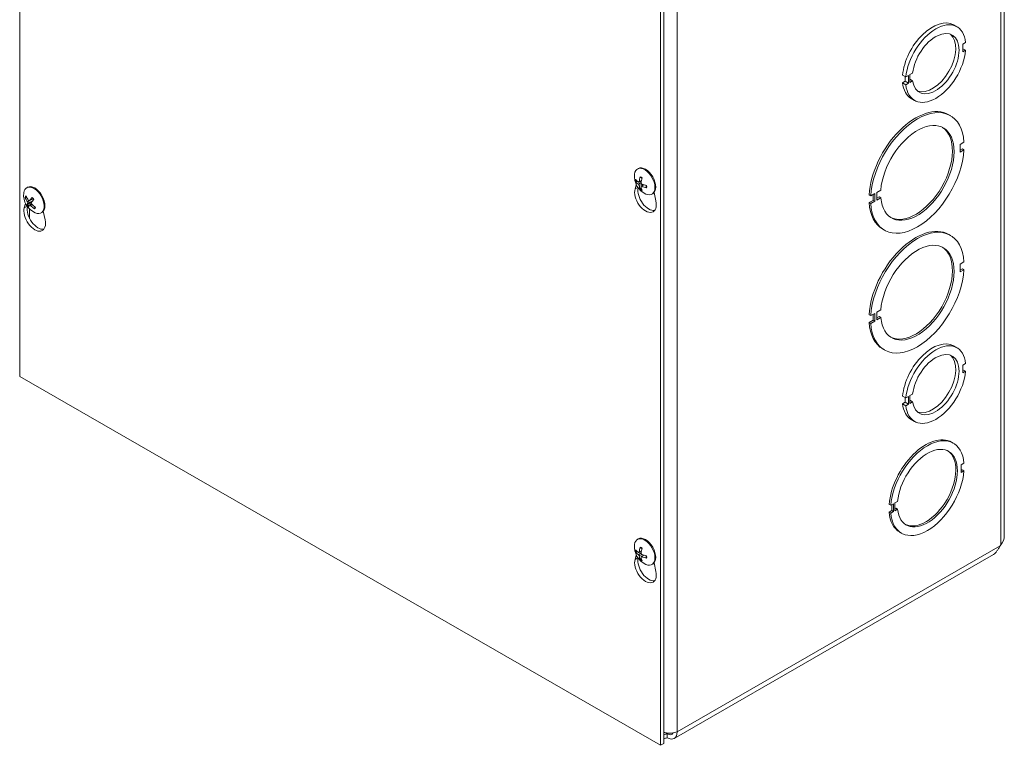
# Model space of a CAD drawing. Header units: inches. Extents: x 5.1 to 98.5, y 2.8 to 61.4.
# Tile 11 of 12: x 88.8 to 98.5, y 46.1 to 53.3. Entities that reach past the tile are written whole.
import ezdxf

# ---------------------------------------------------------------- set-up
doc = ezdxf.new("R2010")
doc.units = ezdxf.units.IN
doc.header["$LTSCALE"] = 6
doc.header["$MEASUREMENT"] = 0
doc.layers.add('Visible (ANSI)', color=7, linetype='Continuous', lineweight=5)
doc.layers.add('Visible Narrow (ANSI)', color=7, linetype='Continuous', lineweight=5)

msp = doc.modelspace()

# ---------------------------------------------------------------- linework, layer by layer
at = {"layer": 'Visible (ANSI)'}
for p, q in [((88.75467, 49.79699), (88.75467, 57.15492)), ((98.53317, 48.21223), (98.53317, 55.30495)), ((95.11863, 53.49016), (95.11863, 46.13223)), ((95.15151, 53.50909), (95.15151, 46.15117)), ((98.02974, 53.28798), (98.06262, 53.26905)), ((98.14855, 53.11252), (98.12204, 53.09725)), ((98.12204, 53.09725), (98.12204, 53.02061)), ((98.12204, 53.05115), (98.14855, 53.03588)), ((98.12204, 53.02061), (98.14855, 53.03588)), ((97.59594, 52.79432), (97.62245, 52.80959)), ((97.52275, 52.79004), (97.55563, 52.77111)), ((97.52275, 52.71327), (97.54927, 52.72853)), ((97.52275, 52.71327), (97.55563, 52.69433)), ((97.54927, 52.72853), (97.54926, 52.77477)), ((97.54927, 52.72853), (97.58215, 52.7096)), ((97.58214, 52.78638), (97.55563, 52.77111)), ((97.55563, 52.69433), (97.58215, 52.7096)), ((97.58215, 52.7096), (97.58214, 52.78638)), ((97.59594, 52.71754), (97.59594, 52.79432)), ((97.59594, 52.74809), (97.62246, 52.73281)), ((97.62246, 52.73281), (97.59594, 52.71754)), ((97.60868, 52.5568), (97.64156, 52.53787)), ((97.98097, 52.3962), (97.99741, 52.38673)), ((98.13277, 52.12293), (98.09353, 52.10033)), ((98.09353, 52.10033), (98.09353, 52.02368)), ((98.09353, 52.04262), (98.11633, 52.05575)), ((98.09353, 52.02368), (98.13278, 52.04628)), ((98.13278, 52.04628), (98.11633, 52.05575)), ((94.89004, 51.85699), (94.89762, 51.86136)), ((94.88099, 51.72989), (94.89262, 51.73311)), ((94.90434, 51.7262), (94.92909, 51.73711)), ((88.82439, 51.67101), (88.83197, 51.67537)), ((94.86605, 51.65838), (94.87836, 51.70053)), ((94.92804, 51.67166), (94.91947, 51.66323)), ((94.92788, 51.68548), (94.94982, 51.70146)), ((97.26758, 51.62465), (97.30683, 51.64725)), ((88.8169, 51.57181), (88.82652, 51.57263)), ((88.8492, 51.54128), (88.88935, 51.55899)), ((95.03376, 51.60742), (95.04134, 51.61178)), ((95.05462, 51.62297), (95.07291, 51.53926)), ((97.20706, 51.58979), (97.19062, 51.59926)), ((97.19063, 51.52262), (97.22987, 51.54522)), ((97.24631, 51.61239), (97.20706, 51.58979)), ((97.20707, 51.51315), (97.24631, 51.53575)), ((97.22987, 51.54522), (97.22987, 51.60293)), ((97.24631, 51.53575), (97.22987, 51.54522)), ((97.24631, 51.53575), (97.24631, 51.61239)), ((97.26758, 51.54801), (97.26758, 51.62465)), ((97.26758, 51.56694), (97.29039, 51.58007)), ((97.30683, 51.57061), (97.26758, 51.54801)), ((97.30683, 51.57061), (97.29039, 51.58007)), ((88.8004, 51.47239), (88.81271, 51.51455)), ((88.87008, 51.52668), (88.83138, 51.50281)), ((88.85203, 51.49861), (88.86902, 51.51099)), ((88.90624, 51.48), (88.90036, 51.46899)), ((88.98897, 51.43698), (89.00726, 51.35328)), ((97.19063, 51.52262), (97.20707, 51.51315)), ((88.96811, 51.42143), (88.97569, 51.42579)), ((97.32599, 51.25881), (97.34243, 51.24934)), ((97.98097, 51.20667), (97.99741, 51.1972)), ((98.13277, 50.93339), (98.09353, 50.9108)), ((98.09353, 50.9108), (98.09353, 50.83415)), ((98.09353, 50.85309), (98.11633, 50.86622)), ((98.09353, 50.83415), (98.13278, 50.85675)), ((98.13278, 50.85675), (98.11633, 50.86622)), ((97.26758, 50.43512), (97.30683, 50.45772)), ((97.20706, 50.40026), (97.19062, 50.40973)), ((97.24631, 50.42286), (97.20706, 50.40026)), ((97.22987, 50.35569), (97.22987, 50.4134)), ((97.24631, 50.34622), (97.24631, 50.42286)), ((97.26758, 50.35847), (97.26758, 50.43512)), ((97.26758, 50.37741), (97.29039, 50.39054)), ((97.30683, 50.38107), (97.26758, 50.35847)), ((97.30683, 50.38107), (97.29039, 50.39054)), ((97.19063, 50.33309), (97.22987, 50.35569)), ((97.19063, 50.33309), (97.20707, 50.32362)), ((97.20707, 50.32362), (97.24631, 50.34622)), ((97.24631, 50.34622), (97.22987, 50.35569)), ((97.32599, 50.06928), (97.34243, 50.05981)), ((98.02974, 50.09955), (98.06262, 50.08061)), ((98.14855, 49.92409), (98.12204, 49.90882)), ((98.12204, 49.90882), (98.12204, 49.83218)), ((95.11863, 46.13223), (88.75467, 49.79699)), ((98.12204, 49.86271), (98.14855, 49.84745)), ((98.12204, 49.83218), (98.14855, 49.84745)), ((97.52275, 49.60161), (97.55563, 49.58268)), ((97.54927, 49.5401), (97.54926, 49.58634)), ((97.58214, 49.59794), (97.55563, 49.58268)), ((97.58215, 49.52117), (97.58214, 49.59794)), ((97.59594, 49.60589), (97.62245, 49.62116)), ((97.59594, 49.52911), (97.59594, 49.60589)), ((97.52275, 49.52483), (97.54927, 49.5401)), ((97.52275, 49.52483), (97.55563, 49.5059)), ((97.54927, 49.5401), (97.58215, 49.52117)), ((97.55563, 49.5059), (97.58215, 49.52117)), ((97.59594, 49.55965), (97.62246, 49.54438)), ((97.62246, 49.54438), (97.59594, 49.52911)), ((97.60868, 49.36837), (97.64156, 49.34944)), ((98.01023, 49.14317), (98.02667, 49.1337)), ((98.13245, 48.9343), (98.10593, 48.91903)), ((98.10593, 48.91903), (98.10593, 48.84239)), ((98.10593, 48.86132), (98.11601, 48.86713)), ((98.10593, 48.84239), (98.13245, 48.85766)), ((98.13245, 48.85766), (98.11601, 48.86713)), ((97.40626, 48.51607), (97.38982, 48.52554)), ((97.43278, 48.53134), (97.40626, 48.51607)), ((97.41634, 48.46417), (97.41634, 48.52188)), ((97.43278, 48.4547), (97.43278, 48.53134)), ((97.44637, 48.53918), (97.47289, 48.55445)), ((97.44638, 48.46253), (97.44637, 48.53918)), ((97.38983, 48.4489), (97.41634, 48.46417)), ((97.38983, 48.4489), (97.40627, 48.43943)), ((97.40627, 48.43943), (97.43278, 48.4547)), ((97.43278, 48.4547), (97.41634, 48.46417)), ((97.44638, 48.48147), (97.45645, 48.48727)), ((97.47289, 48.4778), (97.44638, 48.46253)), ((97.47289, 48.4778), (97.45645, 48.48727)), ((97.4956, 48.2495), (97.51204, 48.24003)), ((94.89004, 48.17803), (94.89762, 48.18239)), ((98.4928, 48.11345), (98.49896, 48.12281)), ((94.86605, 47.97942), (94.87836, 48.02157)), ((94.88099, 48.05093), (94.89262, 48.05415)), ((94.90434, 48.04723), (94.92909, 48.05815)), ((94.92788, 48.00651), (94.94982, 48.02249)), ((98.42735, 48.02813), (95.25465, 46.2011)), ((94.92804, 47.99269), (94.91947, 47.98427)), ((95.03376, 47.92845), (95.04134, 47.93282)), ((95.05462, 47.944), (95.07291, 47.8603)), ((95.15151, 46.15117), (95.11863, 46.13223))]:
    msp.add_line(p, q, dxfattribs=at)
for centre in [(95.05009, 51.78299), (88.98444, 51.597), (95.05009, 48.10403)]:
    msp.add_arc(centre, 0.1905, 173.29035, 246.581634, dxfattribs=at)
for centre, major_axis, ratio, start_param, end_param in [((97.81921, 52.92239), (0.21053, 0.36559), 0.5780931, 0, 2.2427812), ((97.85209, 52.90346), (0.21053, 0.36559), 0.5780931, 5.607253, 8.5259665), ((97.85209, 52.90346), (0.16374, 0.28435), 0.5780931, 2.4979385, 8.4939197), ((97.81921, 52.92239), (-0.16374, -0.28435), 0.5780931, 0.1001814, 3.0414112), ((97.85209, 52.90346), (-0.21053, -0.36559), 0.5780931, 5.6074502, 8.5261637), ((97.81921, 52.92239), (-0.21053, -0.36559), 0.5780931, 5.6074502, 6.2831853), ((97.65348, 51.82751), (0.32749, 0.5687), 0.5780931, 0, 2.2828206), ((97.66992, 51.81804), (0.32749, 0.5687), 0.5780931, 5.5673922, 8.5660059), ((97.66992, 51.81804), (0.25731, 0.44683), 0.5780931, 2.4453448, 8.5464606), ((97.65348, 51.82751), (-0.25731, -0.44683), 0.5780931, 0.031828, 3.1097647), ((97.66992, 51.81804), (-0.32749, -0.5687), 0.5780931, 5.5673922, 8.5660059), ((94.9619, 51.7322), (-0.07186, 0.12479), 0.5780931, 2.4809663, 6.9438116), ((94.96948, 51.73657), (-0.07186, 0.12479), 0.5780931, 3.1415927, 6.2831853), ((95.04981, 51.7801), (-0.18958, 0.0184), 0.5392051, 0.4286793, 0.7132673), ((95.04981, 51.78571), (-0.18947, -0.01952), 0.6076847, 0.3138666, 0.5984546), ((95.05231, 51.78155), (-0.10389, -0.15964), 0.6421331, 5.1184059, 5.4029938), ((95.04745, 51.78434), (0.08694, 0.16947), 0.5092008, 1.9171162, 2.2017042), ((88.89625, 51.54622), (-0.07186, 0.12479), 0.5780931, 2.4809663, 6.9438116), ((88.90383, 51.55058), (-0.07186, 0.12479), 0.5780931, 3.1415927, 6.2831853), ((94.96948, 51.56427), (0.07598, -0.13194), 0.5780931, 3.6476503, 7.3517915), ((95.00236, 51.5832), (0.07598, -0.13194), 0.5780931, 3.720824, 6.0659331), ((95.05231, 51.78139), (-0.11148, -0.15444), 0.6099691, 5.6831035, 5.9676914), ((95.04745, 51.78419), (0.07865, 0.17348), 0.5413648, 2.4261434, 2.7107314), ((95.04995, 51.78002), (-0.19025, 0.00925), 0.5069164, 0.937903, 1.222491), ((95.04995, 51.78564), (0.19019, 0.01038), 0.6399734, 4.0199232, 4.3045112), ((88.98537, 51.59871), (0.1673, -0.09104), 0.827104, 3.8580364, 4.1426244), ((88.98297, 51.5952), (-0.14757, 0.12042), 0.7385491, 0.8630279, 1.1476158), ((88.98637, 51.59433), (-0.15437, -0.11157), 0.290086, 5.2526793, 5.5372673), ((88.98215, 51.59953), (0.14114, 0.12789), 0.1454096, 2.0868946, 2.3714826), ((88.90383, 51.37828), (0.07598, -0.13194), 0.5780931, 3.6476503, 7.3517915), ((88.93671, 51.39722), (0.07598, -0.13194), 0.5780931, 3.720824, 6.0659331), ((88.98631, 51.59423), (-0.15803, -0.10633), 0.2461779, 5.7961062, 6.0806942), ((88.98208, 51.59943), (-0.13669, -0.13265), 0.1893177, 5.7571929, 6.0417809), ((88.98549, 51.59856), (0.15814, -0.10616), 0.8393173, 4.4698496, 4.7544376), ((88.89243, 51.54402), (-0.02427, 0.04215), 0.5780931, 1.650494, 1.6781291), ((88.98309, 51.59505), (-0.15648, 0.1086), 0.7263358, 1.3405166, 1.6251046), ((97.65348, 51.82751), (-0.32749, -0.5687), 0.5780931, 5.5673922, 6.2831853), ((97.65348, 50.63797), (0.32749, 0.5687), 0.5780931, 0, 2.2828206), ((97.66992, 50.62851), (0.32749, 0.5687), 0.5780931, 5.5673922, 8.5660059), ((97.66992, 50.62851), (0.25731, 0.44683), 0.5780931, 2.4453448, 8.5464606), ((97.65348, 50.63797), (-0.25731, -0.44683), 0.5780931, 0.031828, 3.1097647), ((97.66992, 50.62851), (-0.32749, -0.5687), 0.5780931, 5.5673922, 8.5660059), ((97.65348, 50.63797), (-0.32749, -0.5687), 0.5780931, 5.5673922, 6.2831853), ((97.81921, 49.73396), (0.21053, 0.36559), 0.5780931, 0, 2.2427812), ((97.85209, 49.71502), (0.21053, 0.36559), 0.5780931, 5.607253, 8.5259665), ((97.85209, 49.71502), (0.16374, 0.28435), 0.5780931, 2.4979385, 8.4939197), ((97.81921, 49.73396), (-0.16374, -0.28435), 0.5780931, 0.1001814, 3.0414112), ((97.85209, 49.71502), (-0.21053, -0.36559), 0.5780931, 5.6074502, 8.5261637), ((97.81921, 49.73396), (-0.21053, -0.36559), 0.5780931, 5.6074502, 6.2831853), ((97.75292, 48.69633), (0.25731, 0.44683), 0.5780931, 0, 2.2632792), ((97.76936, 48.68687), (0.25731, 0.44683), 0.5780931, 5.5869414, 8.5464645), ((97.76936, 48.68687), (0.21053, 0.36559), 0.5780931, 2.465655, 8.5261583), ((97.75292, 48.69633), (-0.21053, -0.36559), 0.5780931, 0.0389041, 3.1026885), ((97.76936, 48.68687), (-0.25731, -0.44683), 0.5780931, 5.5869414, 8.5464645), ((97.75292, 48.69633), (-0.25731, -0.44683), 0.5780931, 5.5869414, 6.2831853), ((94.9619, 48.05324), (-0.07186, 0.12479), 0.5780931, 2.4809663, 6.9438116), ((94.96948, 48.05761), (-0.07186, 0.12479), 0.5780931, 3.1415927, 6.2831853), ((95.04981, 48.10114), (-0.18958, 0.0184), 0.5392051, 0.4286793, 0.7132673), ((95.04981, 48.10675), (-0.18947, -0.01952), 0.6076847, 0.3138666, 0.5984546), ((95.05231, 48.10258), (-0.10389, -0.15964), 0.6421331, 5.1184059, 5.4029938), ((95.05231, 48.10243), (-0.11148, -0.15444), 0.6099691, 5.6831035, 5.9676914), ((95.04745, 48.10538), (0.08694, 0.16947), 0.5092008, 1.9171162, 2.2017042), ((95.04995, 48.10106), (-0.19025, 0.00925), 0.5069164, 0.937903, 1.222491), ((94.96948, 47.88531), (0.07598, -0.13194), 0.5780931, 3.6476503, 7.3517915), ((95.00236, 47.90424), (0.07598, -0.13194), 0.5780931, 3.720824, 6.0659331), ((95.04745, 48.10522), (0.07865, 0.17348), 0.5413648, 2.4261434, 2.7107314), ((95.04995, 48.10667), (0.19019, 0.01038), 0.6399734, 4.0199232, 4.3045112), ((95.18466, 46.32264), (0.06999, -0.12154), 0.5780931, 5.4997209, 7.0705172), ((95.18466, 46.32264), (0.04678, -0.08124), 0.5780931, 5.4997209, 6.6326215)]:
    msp.add_ellipse(centre, major_axis=major_axis, ratio=ratio, start_param=start_param, end_param=end_param, dxfattribs=at)
for points, knots in [([(94.88099, 51.72989), (94.88037, 51.72972), (94.87967, 51.7296), (94.87829, 51.72951), (94.8774, 51.72956), (94.87599, 51.72982), (94.87522, 51.73008), (94.87413, 51.73068), (94.87361, 51.73111), (94.8733, 51.73155), (94.87328, 51.73158), (94.87326, 51.7316)], [0.071294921, 0.071294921, 0.071294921, 0.071294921, 0.077560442, 0.077560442, 0.085300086, 0.085300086, 0.09312997, 0.09312997, 0.100965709, 0.100965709, 0.101461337, 0.101461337, 0.101461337, 0.101461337]), ([(94.9071, 51.73128), (94.90701, 51.73021), (94.90676, 51.72916), (94.90596, 51.72748), (94.90541, 51.72683), (94.9042, 51.72605), (94.90346, 51.72586), (94.90189, 51.72602), (94.90105, 51.72636), (94.90018, 51.72696), (94.90007, 51.72704), (94.89995, 51.72713)], [0, 0, 0, 0, 0.012558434, 0.012558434, 0.025116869, 0.025116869, 0.037659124, 0.037659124, 0.050201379, 0.050201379, 0.052067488, 0.052067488, 0.052067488, 0.052067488]), ([(94.91865, 51.77434), (94.9185, 51.77439), (94.91835, 51.77446), (94.9178, 51.77478), (94.91739, 51.77522), (94.91691, 51.77617), (94.91676, 51.77685), (94.91673, 51.77813), (94.91685, 51.77895), (94.91707, 51.7797), (94.91708, 51.77974), (94.9171, 51.77979)], [0.075184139, 0.075184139, 0.075184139, 0.075184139, 0.077560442, 0.077560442, 0.085300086, 0.085300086, 0.09312997, 0.09312997, 0.100965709, 0.100965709, 0.101461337, 0.101461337, 0.101461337, 0.101461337]), ([(94.91865, 51.77434), (94.91983, 51.77393), (94.92104, 51.77345), (94.92347, 51.77238), (94.92471, 51.77178), (94.92719, 51.77047), (94.92844, 51.76975), (94.93095, 51.76819), (94.93221, 51.76735), (94.93421, 51.76593), (94.93495, 51.76538), (94.93569, 51.76482)], [6.08805199, 6.08805199, 6.08805199, 6.08805199, 6.16592309, 6.16592309, 6.24379419, 6.24379419, 6.32166529, 6.32166529, 6.39953638, 6.39953638, 6.44528871, 6.44528871, 6.44528871, 6.44528871]), ([(94.89995, 51.70473), (94.90071, 51.70418), (94.90154, 51.70341), (94.90314, 51.70156), (94.9039, 51.70049), (94.90516, 51.69837), (94.90574, 51.69718), (94.90662, 51.69485), (94.90691, 51.69372), (94.90707, 51.69262), (94.90709, 51.69248), (94.9071, 51.69234)], [0, 0, 0, 0, 0.012558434, 0.012558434, 0.025116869, 0.025116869, 0.037659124, 0.037659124, 0.050201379, 0.050201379, 0.052067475, 0.052067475, 0.052067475, 0.052067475]), ([(94.9171, 51.65567), (94.91708, 51.6557), (94.91707, 51.65573), (94.91685, 51.65623), (94.91673, 51.6569), (94.91676, 51.65814), (94.91691, 51.65894), (94.91739, 51.66029), (94.9178, 51.66109), (94.91856, 51.66223), (94.91902, 51.66279), (94.91947, 51.66323)], [0.022881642, 0.022881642, 0.022881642, 0.022881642, 0.02337727, 0.02337727, 0.03121301, 0.03121301, 0.039042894, 0.039042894, 0.046782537, 0.046782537, 0.053048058, 0.053048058, 0.053048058, 0.053048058]), ([(94.92648, 51.68118), (94.92636, 51.68212), (94.92642, 51.68305), (94.92695, 51.68459), (94.92743, 51.68519), (94.92862, 51.68596), (94.92942, 51.68618), (94.93122, 51.68616), (94.93223, 51.68592), (94.93334, 51.68546), (94.93349, 51.6854), (94.93364, 51.68533)], [0, 0, 0, 0, 0.01255561, 0.01255561, 0.02511122, 0.02511122, 0.037656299, 0.037656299, 0.050201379, 0.050201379, 0.052067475, 0.052067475, 0.052067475, 0.052067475]), ([(94.93364, 51.70773), (94.93266, 51.70815), (94.93163, 51.70881), (94.92977, 51.7105), (94.92894, 51.71154), (94.92766, 51.71365), (94.92713, 51.71487), (94.92648, 51.71733), (94.92637, 51.71856), (94.92645, 51.7198), (94.92646, 51.71996), (94.92648, 51.72012)], [0, 0, 0, 0, 0.012558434, 0.012558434, 0.025116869, 0.025116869, 0.037659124, 0.037659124, 0.050201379, 0.050201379, 0.052067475, 0.052067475, 0.052067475, 0.052067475]), ([(94.9806, 51.66979), (94.98056, 51.6698), (94.98051, 51.66981), (94.97976, 51.66999), (94.97899, 51.67029), (94.9779, 51.67096), (94.97738, 51.67143), (94.9768, 51.67232), (94.97662, 51.67289), (94.97662, 51.67352), (94.97664, 51.67368), (94.97667, 51.67383)], [0.022881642, 0.022881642, 0.022881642, 0.022881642, 0.02337727, 0.02337727, 0.03121301, 0.03121301, 0.039042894, 0.039042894, 0.046782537, 0.046782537, 0.049104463, 0.049104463, 0.049104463, 0.049104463]), ([(94.97692, 51.69342), (94.97704, 51.69249), (94.97715, 51.69157), (94.97738, 51.68911), (94.97748, 51.6876), (94.97758, 51.68464), (94.97757, 51.68319), (94.97748, 51.68037), (94.97738, 51.679), (94.97709, 51.67635), (94.9769, 51.67507), (94.97667, 51.67383)], [1.4084514, 1.4084514, 1.4084514, 1.4084514, 1.45444978, 1.45444978, 1.53231761, 1.53231761, 1.61018545, 1.61018545, 1.68805328, 1.68805328, 1.76592112, 1.76592112, 1.76592112, 1.76592112]), ([(88.8169, 51.57181), (88.81629, 51.57176), (88.8156, 51.57181), (88.81428, 51.57208), (88.81343, 51.57242), (88.81212, 51.5732), (88.81142, 51.5738), (88.81046, 51.57494), (88.81002, 51.5757), (88.80977, 51.5764), (88.80976, 51.57645), (88.80975, 51.57649)], [0.071294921, 0.071294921, 0.071294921, 0.071294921, 0.077560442, 0.077560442, 0.085300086, 0.085300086, 0.09312997, 0.09312997, 0.100965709, 0.100965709, 0.101461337, 0.101461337, 0.101461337, 0.101461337]), ([(88.85103, 51.54278), (88.8505, 51.54207), (88.84981, 51.54151), (88.84824, 51.5409), (88.84737, 51.54086), (88.84569, 51.54123), (88.84477, 51.54166), (88.84305, 51.54298), (88.84223, 51.54387), (88.84147, 51.54498), (88.84137, 51.54513), (88.84128, 51.54528)], [0, 0, 0, 0, 0.012558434, 0.012558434, 0.025116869, 0.025116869, 0.037659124, 0.037659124, 0.050201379, 0.050201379, 0.052067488, 0.052067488, 0.052067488, 0.052067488]), ([(88.87771, 51.57223), (88.87759, 51.57235), (88.87753, 51.57252), (88.87755, 51.57299), (88.87772, 51.57341), (88.87823, 51.57423), (88.87866, 51.57477), (88.87915, 51.57528), (88.87918, 51.57531), (88.87921, 51.57534)], [0.07990025, 0.07990025, 0.07990025, 0.07990025, 0.085300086, 0.085300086, 0.09312997, 0.09312997, 0.100965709, 0.100965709, 0.101461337, 0.101461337, 0.101461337, 0.101461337]), ([(88.87771, 51.57223), (88.87893, 51.57106), (88.88013, 51.56984), (88.88251, 51.56731), (88.88368, 51.566), (88.88597, 51.5633), (88.8871, 51.56192), (88.8893, 51.55907), (88.89038, 51.55761), (88.89238, 51.55477), (88.8933, 51.55339), (88.8942, 51.552)], [6.0891963, 6.0891963, 6.0891963, 6.0891963, 6.16671868, 6.16671868, 6.24424105, 6.24424105, 6.32176343, 6.32176343, 6.3992858, 6.3992858, 6.46958952, 6.46958952, 6.46958952, 6.46958952]), ([(88.89284, 51.55406), (88.89286, 51.55399), (88.89287, 51.55392), (88.8931, 51.55285), (88.89313, 51.55176), (88.89299, 51.55069)], [0.28048686, 0.28048686, 0.28048686, 0.28048686, 0.281292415, 0.281292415, 0.292624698, 0.292624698, 0.292624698, 0.292624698]), ([(88.82624, 51.49789), (88.82625, 51.49791), (88.82625, 51.49792), (88.82629, 51.49819), (88.82649, 51.49857), (88.82705, 51.49933), (88.82752, 51.49983), (88.82848, 51.50072), (88.82914, 51.50127), (88.83024, 51.50207), (88.83083, 51.50247), (88.83138, 51.50281)], [0.022881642, 0.022881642, 0.022881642, 0.022881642, 0.02337727, 0.02337727, 0.03121301, 0.03121301, 0.039042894, 0.039042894, 0.046782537, 0.046782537, 0.053048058, 0.053048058, 0.053048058, 0.053048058]), ([(88.83171, 51.5313), (88.83236, 51.53032), (88.833, 51.52915), (88.83404, 51.52674), (88.83444, 51.5255), (88.83495, 51.52327), (88.83508, 51.52213), (88.83503, 51.52016), (88.83484, 51.51933), (88.8345, 51.51864), (88.83446, 51.51855), (88.83441, 51.51847)], [0, 0, 0, 0, 0.012558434, 0.012558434, 0.025116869, 0.025116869, 0.037659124, 0.037659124, 0.050201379, 0.050201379, 0.052067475, 0.052067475, 0.052067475, 0.052067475]), ([(88.85126, 51.49771), (88.85156, 51.49829), (88.85206, 51.49874), (88.85336, 51.49919), (88.85417, 51.49919), (88.85583, 51.49882), (88.8568, 51.49841), (88.85876, 51.49722), (88.85975, 51.49644), (88.86075, 51.49547), (88.86088, 51.49534), (88.86101, 51.49521)], [0, 0, 0, 0, 0.01255561, 0.01255561, 0.02511122, 0.02511122, 0.037656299, 0.037656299, 0.050201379, 0.050201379, 0.052067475, 0.052067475, 0.052067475, 0.052067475]), ([(88.87057, 51.50919), (88.8697, 51.51004), (88.86887, 51.5111), (88.86757, 51.51335), (88.86709, 51.51456), (88.86657, 51.51678), (88.86649, 51.51794), (88.86678, 51.52004), (88.86714, 51.52098), (88.86772, 51.52181), (88.8678, 51.52191), (88.86788, 51.52201)], [0, 0, 0, 0, 0.012558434, 0.012558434, 0.025116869, 0.025116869, 0.037659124, 0.037659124, 0.050201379, 0.050201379, 0.052067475, 0.052067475, 0.052067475, 0.052067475]), ([(88.90311, 51.46148), (88.90307, 51.46151), (88.90303, 51.46153), (88.90234, 51.46198), (88.90166, 51.4626), (88.90073, 51.46379), (88.90031, 51.46457), (88.89989, 51.46593), (88.8998, 51.46674), (88.89993, 51.46793), (88.90011, 51.46851), (88.90036, 51.46899)], [0.022881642, 0.022881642, 0.022881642, 0.022881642, 0.02337727, 0.02337727, 0.03121301, 0.03121301, 0.039042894, 0.039042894, 0.046782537, 0.046782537, 0.053048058, 0.053048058, 0.053048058, 0.053048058]), ([(94.88099, 48.05093), (94.88037, 48.05076), (94.87967, 48.05064), (94.87829, 48.05055), (94.8774, 48.0506), (94.87599, 48.05086), (94.87522, 48.05112), (94.87413, 48.05171), (94.87361, 48.05215), (94.8733, 48.05259), (94.87328, 48.05261), (94.87326, 48.05264)], [0.071294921, 0.071294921, 0.071294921, 0.071294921, 0.077560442, 0.077560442, 0.085300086, 0.085300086, 0.09312997, 0.09312997, 0.100965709, 0.100965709, 0.101461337, 0.101461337, 0.101461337, 0.101461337]), ([(94.9071, 48.05232), (94.90701, 48.05125), (94.90676, 48.0502), (94.90596, 48.04851), (94.90541, 48.04787), (94.9042, 48.04709), (94.90346, 48.0469), (94.90189, 48.04706), (94.90105, 48.0474), (94.90018, 48.048), (94.90007, 48.04808), (94.89995, 48.04817)], [0, 0, 0, 0, 0.012558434, 0.012558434, 0.025116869, 0.025116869, 0.037659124, 0.037659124, 0.050201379, 0.050201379, 0.052067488, 0.052067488, 0.052067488, 0.052067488]), ([(94.89995, 48.02576), (94.90071, 48.02522), (94.90154, 48.02445), (94.90314, 48.0226), (94.9039, 48.02153), (94.90516, 48.0194), (94.90574, 48.01821), (94.90662, 48.01589), (94.90691, 48.01476), (94.90707, 48.01366), (94.90709, 48.01351), (94.9071, 48.01337)], [0, 0, 0, 0, 0.012558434, 0.012558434, 0.025116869, 0.025116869, 0.037659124, 0.037659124, 0.050201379, 0.050201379, 0.052067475, 0.052067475, 0.052067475, 0.052067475]), ([(94.91865, 48.09538), (94.9185, 48.09543), (94.91835, 48.0955), (94.9178, 48.09581), (94.91739, 48.09625), (94.91691, 48.09721), (94.91676, 48.09789), (94.91673, 48.09917), (94.91685, 48.09999), (94.91707, 48.10073), (94.91708, 48.10078), (94.9171, 48.10082)], [0.075184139, 0.075184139, 0.075184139, 0.075184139, 0.077560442, 0.077560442, 0.085300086, 0.085300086, 0.09312997, 0.09312997, 0.100965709, 0.100965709, 0.101461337, 0.101461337, 0.101461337, 0.101461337]), ([(94.91865, 48.09537), (94.91983, 48.09496), (94.92104, 48.09449), (94.92347, 48.09342), (94.92471, 48.09282), (94.92719, 48.0915), (94.92844, 48.09078), (94.93095, 48.08923), (94.93221, 48.08839), (94.93421, 48.08697), (94.93495, 48.08642), (94.93569, 48.08585)], [6.08805199, 6.08805199, 6.08805199, 6.08805199, 6.16592309, 6.16592309, 6.24379419, 6.24379419, 6.32166529, 6.32166529, 6.39953638, 6.39953638, 6.44528871, 6.44528871, 6.44528871, 6.44528871]), ([(94.93364, 48.02877), (94.93266, 48.02919), (94.93163, 48.02985), (94.92977, 48.03154), (94.92894, 48.03257), (94.92766, 48.03469), (94.92713, 48.03591), (94.92648, 48.03836), (94.92637, 48.0396), (94.92645, 48.04084), (94.92646, 48.041), (94.92648, 48.04116)], [0, 0, 0, 0, 0.012558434, 0.012558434, 0.025116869, 0.025116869, 0.037659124, 0.037659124, 0.050201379, 0.050201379, 0.052067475, 0.052067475, 0.052067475, 0.052067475]), ([(94.97692, 48.01446), (94.97704, 48.01353), (94.97715, 48.01261), (94.97738, 48.01015), (94.97748, 48.00864), (94.97758, 48.00568), (94.97757, 48.00423), (94.97748, 48.00141), (94.97738, 48.00004), (94.97709, 47.99739), (94.9769, 47.99611), (94.97667, 47.99487)], [1.4084514, 1.4084514, 1.4084514, 1.4084514, 1.45444978, 1.45444978, 1.53231761, 1.53231761, 1.61018545, 1.61018545, 1.68805328, 1.68805328, 1.76592112, 1.76592112, 1.76592112, 1.76592112]), ([(98.42729, 48.02823), (98.43818, 48.03475), (98.44982, 48.04771), (98.46053, 48.06298), (98.46595, 48.07072), (98.47126, 48.07889), (98.47658, 48.0867)], [-0.88798753, -0.88798753, -0.88798753, -0.88798753, -0.29869789, -0.29869789, -0.29869789, 0, 0, 0, 0]), ([(94.9171, 47.97671), (94.91708, 47.97674), (94.91707, 47.97677), (94.91685, 47.97727), (94.91673, 47.97793), (94.91676, 47.97918), (94.91691, 47.97997), (94.91739, 47.98133), (94.9178, 47.98213), (94.91856, 47.98327), (94.91902, 47.98382), (94.91947, 47.98427)], [0.022881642, 0.022881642, 0.022881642, 0.022881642, 0.02337727, 0.02337727, 0.03121301, 0.03121301, 0.039042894, 0.039042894, 0.046782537, 0.046782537, 0.053048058, 0.053048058, 0.053048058, 0.053048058]), ([(94.92648, 48.00221), (94.92636, 48.00316), (94.92642, 48.00409), (94.92695, 48.00563), (94.92743, 48.00623), (94.92862, 48.007), (94.92942, 48.00722), (94.93122, 48.0072), (94.93223, 48.00696), (94.93334, 48.0065), (94.93349, 48.00643), (94.93364, 48.00637)], [0, 0, 0, 0, 0.01255561, 0.01255561, 0.02511122, 0.02511122, 0.037656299, 0.037656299, 0.050201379, 0.050201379, 0.052067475, 0.052067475, 0.052067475, 0.052067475]), ([(94.9806, 47.99083), (94.98056, 47.99084), (94.98051, 47.99085), (94.97976, 47.99103), (94.97899, 47.99133), (94.9779, 47.99199), (94.97738, 47.99247), (94.9768, 47.99336), (94.97662, 47.99393), (94.97662, 47.99456), (94.97664, 47.99471), (94.97667, 47.99487)], [0.022881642, 0.022881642, 0.022881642, 0.022881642, 0.02337727, 0.02337727, 0.03121301, 0.03121301, 0.039042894, 0.039042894, 0.046782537, 0.046782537, 0.049104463, 0.049104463, 0.049104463, 0.049104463]), ([(95.28383, 46.26553), (95.25248, 46.25293), (95.20564, 46.24971), (95.16189, 46.25931), (95.15841, 46.26007), (95.15495, 46.26091), (95.15152, 46.26183)], [0, 0, 0, 0, 0.9484889, 0.9484889, 0.9484889, 1.0239878, 1.0239878, 1.0239878, 1.0239878])]:
    msp.add_open_spline(points, degree=3, knots=knots, dxfattribs=at)
msp.add_rational_spline([(88.87653, 51.53229), (88.87361, 51.52975), (88.87008, 51.52668)], [1.18261156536, 1.09244028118, 1], degree=2, dxfattribs=at)
for points in [[(88.90811, 51.47874), (88.90803, 51.47857), (88.90794, 51.47839), (88.90785, 51.47822)], [(98.49896, 48.12281), (98.52058, 48.14922), (98.53282, 48.18072), (98.53305, 48.21225)], [(98.47658, 48.0867), (98.48244, 48.0953), (98.48785, 48.10424), (98.4928, 48.11345)], [(95.15153, 46.19892), (95.1623, 46.20017), (95.17347, 46.20322), (95.18466, 46.20798)], [(95.18466, 46.24599), (95.17335, 46.24187), (95.1621, 46.2402), (95.15161, 46.24093)], [(95.18466, 46.24599), (95.18466, 46.23332), (95.18466, 46.22065), (95.18466, 46.20798)]]:
    msp.add_open_spline(points, degree=3, dxfattribs=at)
at = {"layer": 'Visible Narrow (ANSI)'}
for p, q in [((98.49896, 55.29766), (98.49896, 48.12281)), ((95.28383, 53.47077), (95.28383, 46.26553)), ((94.9071, 51.73128), (94.93015, 51.74248)), ((94.86605, 51.65838), (94.89365, 51.67428)), ((94.89995, 51.70473), (94.92684, 51.72301)), ((94.9071, 51.69234), (94.93657, 51.7065)), ((94.93364, 51.68533), (94.95497, 51.69971)), ((88.83171, 51.5313), (88.84735, 51.54094)), ((88.83441, 51.51847), (88.88375, 51.54053)), ((88.85103, 51.54278), (88.88878, 51.55974)), ((88.8004, 51.47239), (88.828, 51.48829)), ((88.85358, 51.45856), (88.85358, 51.366)), ((88.86101, 51.49521), (88.8758, 51.50421)), ((95.28383, 46.26553), (98.4928, 48.11345)), ((94.89995, 48.02576), (94.92684, 48.04405)), ((94.9071, 48.05232), (94.93015, 48.06351)), ((94.9071, 48.01337), (94.93657, 48.02754)), ((94.93364, 48.00637), (94.95497, 48.02074)), ((94.86605, 47.97942), (94.89365, 47.99531)), ((95.16132, 46.25943), (95.18466, 46.24599)), ((95.18466, 46.24599), (95.19873, 46.25409))]:
    msp.add_line(p, q, dxfattribs=at)
for centre, major_axis, start_param, end_param in [((94.92693, 51.71207), (0.03851, -0.06687), 3.7476982, 4.1101509), ((94.92897, 51.71324), (-0.03452, 0.05994), 0.7139952, 0.9827358), ((94.92693, 51.71207), (-0.03851, 0.06687), 5.3184945, 5.6809472), ((94.92693, 51.71207), (0.03851, -0.06687), 5.3184945, 5.6809472), ((94.92897, 51.71324), (-0.03452, 0.05994), 2.1627243, 2.4312214), ((94.92693, 51.71207), (-0.03851, 0.06687), 3.7476982, 4.1101509), ((88.86128, 51.52608), (-0.03851, 0.06687), 0.0900714, 0.4525242), ((88.86332, 51.52725), (-0.03452, 0.05994), 0.2006391, 0.4667017), ((88.86128, 51.52608), (-0.03851, 0.06687), 4.8024604, 5.1649132), ((88.86128, 51.52608), (0.03851, -0.06687), 4.8024604, 5.1649132), ((88.86332, 51.52725), (-0.03452, 0.05994), 1.6466902, 1.9846786), ((88.86332, 51.52725), (0.03452, -0.05994), 0.0758939, 0.361023), ((88.86128, 51.52608), (0.03851, -0.06687), 0.0900714, 0.4525242), ((94.92693, 48.0331), (0.03851, -0.06687), 3.7476982, 4.1101509), ((94.92897, 48.03428), (-0.03452, 0.05994), 0.7139952, 0.9827358), ((94.92693, 48.0331), (-0.03851, 0.06687), 5.3184945, 5.6809472), ((94.92693, 48.0331), (-0.03851, 0.06687), 3.7476982, 4.1101509), ((94.92693, 48.0331), (0.03851, -0.06687), 5.3184945, 5.6809472), ((94.92897, 48.03428), (-0.03452, 0.05994), 2.1627243, 2.4312214)]:
    msp.add_ellipse(centre, major_axis=major_axis, ratio=0.5780931, start_param=start_param, end_param=end_param, dxfattribs=at)

doc.saveas('drawing.dxf')
